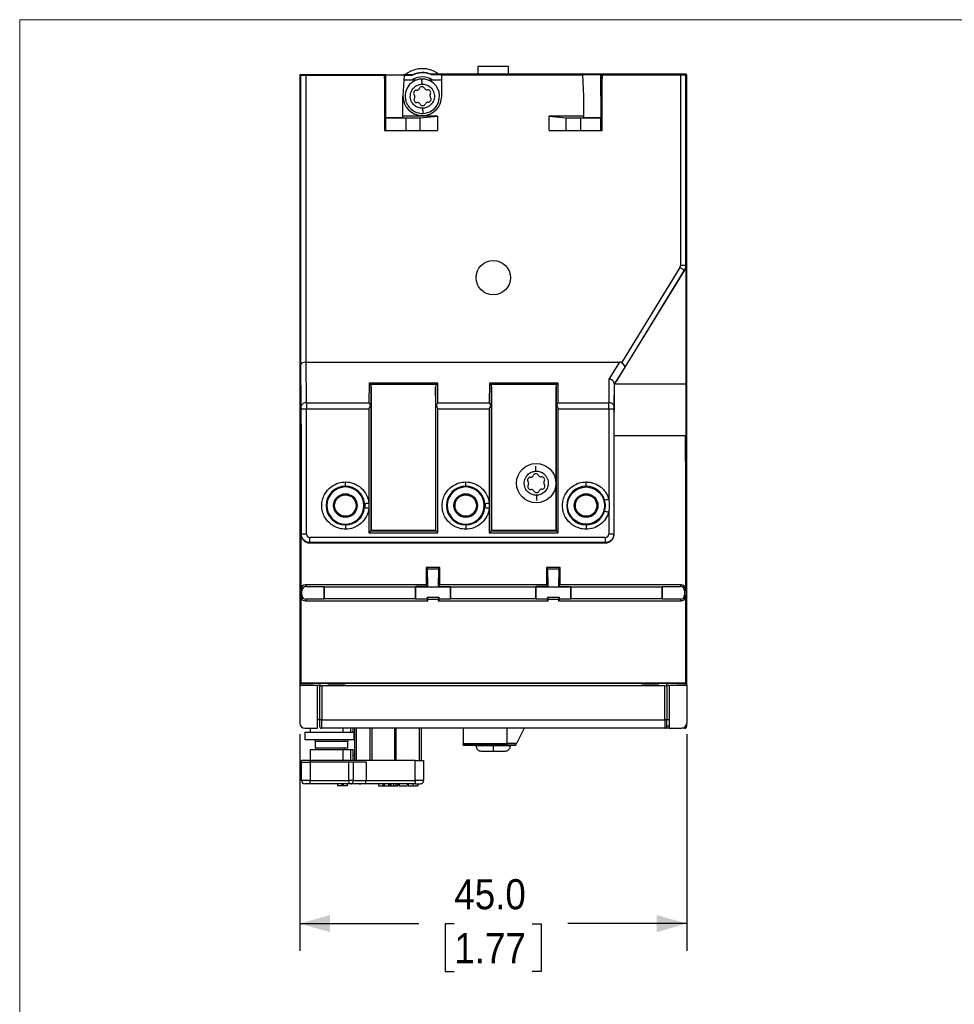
# Model space of a CAD drawing. Header units: millimetres. Extents: x 0 to 432, y 0 to 279.
# Tile 11 of 33: x 0 to 109, y 165 to 279. Entities that reach past the tile are written whole.
import ezdxf

# ---------------------------------------------------------------- set-up
doc = ezdxf.new("R2010")
doc.units = ezdxf.units.MM
doc.linetypes.add('SLD-Solid', pattern=[0])
doc.layers.add('DIMENSIONS', color=140, linetype='SLD-Solid', lineweight=25)
doc.layers.add('SLD-DEFPOINTS', color=7, linetype='Continuous')
doc.styles.add('SLDTEXTSTYLE0', font='GOTHIC.TTF', dxfattribs={"width": 0.913})
doc.dimstyles.new('SLDDIMSTYLE2', dxfattribs={"dimtxt": 3.5, "dimasz": 3.5, "dimexe": 0, "dimexo": 0.0625, "dimgap": 0.875, "dimtad": 0, "dimtih": 1, "dimtoh": 1, "dimdec": 1, "dimrnd": 1e-09, "dimzin": 4, "dimdsep": 46, "dimtxsty": 'SLDTEXTSTYLE0', "dimsah": 1, "dimcen": 0.09, "dimadec": 0, "dimazin": 1, "dimtfac": 1, "dimtdec": 1, "dimtofl": 0, "dimtmove": 0, "dimatfit": 3, "dimfxl": 0, "dimfrac": 2, "dimtolj": 1, "dimtzin": 12, "dimarcsym": 0})

# ---------------------------------------------------------------- blocks, each defined once
blk = doc.blocks.new('Block2')
at = {"color": 7, "linetype": 'SLD-Solid', "lineweight": 18}
for q in [(431.8, 279.4), (0, 0)]:
    blk.add_line((0, 279.4), q, dxfattribs=at)
blk = doc.blocks.new('_D_9')
at = {"layer": 'DIMENSIONS'}
for p, q in [((32.59, 196.33), (32.59, 171.13)), ((77.59, 196.33), (77.59, 171.13)), ((32.59, 174.3), (46.43, 174.3)), ((50.56, 174.28), (49.5, 174.28)), ((49.5, 174.28), (49.5, 168.72)), ((59.62, 174.28), (60.68, 174.28)), ((60.68, 174.28), (60.68, 168.72)), ((77.59, 174.3), (63.75, 174.3)), ((49.5, 168.72), (50.56, 168.72)), ((60.68, 168.72), (59.62, 168.72))]:
    blk.add_line(p, q, dxfattribs=at)
for points in [[(32.59, 174.3), (36.09, 173.3), (36.09, 175.3)], [(77.59, 174.3), (74.09, 175.3), (74.09, 173.3)]]:
    blk.add_solid(points, dxfattribs=at)
at = {"layer": 'DIMENSIONS', "char_height": 3.5, "attachment_point": 1, "style": 'SLDTEXTSTYLE0'}
for s, insert in [('45.0', (50.56, 179.46)), ('1.77', (50.56, 173.19))]:
    blk.add_mtext(s, dxfattribs=dict(at, insert=insert))

msp = doc.modelspace()

# ---------------------------------------------------------------- linework, layer by layer
at = {"color": 7, "linetype": 'SLD-Solid', "lineweight": 18}
for p, q in [((0, 0), (0, 279.4)), ((0, 279.4), (431.8, 279.4))]:
    msp.add_line(p, q, dxfattribs=at)
for p, q in [((53.34, 273.056), (53.34, 274.003)), ((53.34, 274.003), (56.84, 274.003)), ((56.84, 274.003), (56.84, 273.056)), ((42.573, 273.003), (32.59, 273.003)), ((32.59, 273.003), (32.59, 230.903)), ((32.665, 273.003), (32.665, 251.282)), ((32.713, 272.956), (32.665, 273.003)), ((42.573, 273.003), (32.665, 273.003)), ((32.713, 239.326), (32.713, 272.956)), ((33.313, 272.951), (42.42, 272.951)), ((33.313, 239.574), (33.313, 272.951)), ((42.42, 272.951), (42.42, 266.503)), ((42.42, 272.951), (42.423, 272.948)), ((42.547, 270.503), (42.423, 272.948)), ((42.423, 272.948), (42.573, 272.948)), ((42.573, 273.003), (42.573, 270.503)), ((42.59, 273.003), (42.573, 273.003)), ((42.59, 268.003), (42.59, 273.003)), ((42.59, 273.003), (44.722, 273.003)), ((44.722, 273.003), (44.59, 270.503)), ((44.72, 272.968), (45.702, 272.968)), ((45.695, 273.003), (44.722, 273.003)), ((45.702, 272.968), (45.695, 273.003)), ((47.864, 273.056), (47.857, 273.021)), ((47.857, 273.021), (49.09, 273.021)), ((77.515, 273.056), (47.864, 273.056)), ((49.09, 273.021), (49.09, 273.003)), ((49.09, 270.503), (49.09, 273.003)), ((49.09, 273.003), (65.459, 273.003)), ((67.59, 273.003), (65.459, 273.003)), ((65.459, 273.003), (65.59, 270.503)), ((67.59, 273.003), (67.59, 268.003)), ((67.608, 273.003), (67.59, 273.003)), ((67.608, 270.503), (67.608, 273.003)), ((67.608, 273.003), (67.761, 273.003)), ((67.761, 273.003), (67.634, 270.503)), ((67.761, 266.503), (67.761, 273.003)), ((67.761, 273.003), (76.868, 273.003)), ((76.868, 273.003), (76.868, 250.799)), ((77.468, 273.008), (77.515, 273.056)), ((77.468, 273.008), (77.468, 250.799)), ((77.515, 251.282), (77.515, 273.056)), ((77.59, 273.003), (77.515, 273.003)), ((77.59, 202.003), (77.59, 273.003)), ((45.561, 272.354), (44.687, 272.354)), ((46.083, 272.354), (45.561, 272.354)), ((48.12, 272.354), (47.598, 272.354)), ((49.09, 272.354), (48.12, 272.354)), ((42.573, 270.503), (42.547, 270.503)), ((44.59, 268.003), (44.59, 270.503)), ((65.59, 270.503), (65.59, 268.003)), ((67.634, 270.503), (67.608, 270.503)), ((42.59, 268.003), (44.931, 267.983)), ((44.59, 268.003), (42.59, 268.003)), ((42.59, 266.503), (42.59, 268.003)), ((48.59, 268.173), (44.59, 268.173)), ((44.931, 267.983), (46.59, 267.983)), ((44.931, 267.983), (44.931, 266.503)), ((46.59, 267.983), (48.59, 268.173)), ((46.59, 266.503), (46.59, 267.983)), ((48.59, 268.173), (48.59, 266.503)), ((61.59, 268.173), (63.59, 267.983)), ((65.59, 268.173), (61.59, 268.173)), ((61.59, 266.503), (61.59, 268.173)), ((63.59, 267.983), (65.25, 267.983)), ((63.59, 266.503), (63.59, 267.983)), ((65.25, 267.983), (67.59, 268.003)), ((65.25, 267.983), (65.25, 266.503)), ((67.59, 268.003), (65.59, 268.003)), ((67.59, 266.503), (67.59, 268.003)), ((42.42, 266.503), (42.59, 266.503)), ((42.59, 266.503), (44.931, 266.503)), ((44.931, 266.503), (46.59, 266.503)), ((46.59, 266.503), (48.59, 266.503)), ((61.59, 266.503), (63.59, 266.503)), ((63.59, 266.503), (65.25, 266.503)), ((65.25, 266.503), (67.59, 266.503)), ((67.59, 266.503), (67.761, 266.503)), ((32.665, 251.282), (32.679, 251.203)), ((32.665, 202.203), (32.665, 250.903)), ((32.679, 250.89), (32.665, 250.903)), ((32.665, 250.903), (32.679, 250.903)), ((32.679, 251.203), (32.679, 237.417)), ((32.679, 237.003), (32.679, 250.89)), ((77.468, 250.799), (77.502, 250.79)), ((77.502, 251.203), (77.515, 251.282)), ((77.502, 250.79), (77.502, 251.203)), ((77.515, 250.903), (77.502, 250.89)), ((77.502, 250.903), (77.515, 250.903)), ((77.502, 250.89), (77.502, 237.003)), ((77.515, 250.903), (77.515, 202.203)), ((69.455, 237.417), (77.354, 250.266)), ((76.809, 250.59), (69.999, 239.513)), ((77.32, 250.276), (70.395, 239.012)), ((77.354, 250.266), (77.32, 250.276)), ((32.755, 234.443), (32.713, 239.326)), ((33.314, 239.574), (69.774, 239.574)), ((33.355, 234.867), (33.314, 239.574)), ((69.774, 239.574), (68.55, 237.616)), ((70.395, 239.012), (69.151, 237.022)), ((32.731, 231.003), (32.679, 237.003)), ((32.679, 237.003), (32.679, 237.003)), ((40.643, 237.148), (40.623, 234.867)), ((48.638, 237.148), (40.643, 237.148)), ((48.658, 234.867), (48.638, 237.148)), ((54.643, 237.148), (54.623, 234.867)), ((62.638, 237.148), (54.643, 237.148)), ((62.658, 234.867), (62.638, 237.148)), ((68.55, 237.616), (68.526, 234.867)), ((69.149, 237.103), (69.126, 234.443)), ((69.202, 237.007), (69.151, 237.022)), ((77.502, 237.003), (69.202, 237.003)), ((77.502, 237.003), (77.502, 231.003)), ((32.681, 236.71), (32.731, 231.003)), ((48.463, 236.971), (40.818, 236.971)), ((40.89, 236.723), (40.871, 234.471)), ((40.89, 220.003), (40.89, 236.723)), ((48.41, 234.471), (48.39, 236.723)), ((48.39, 236.723), (48.39, 220.003)), ((62.463, 236.971), (54.818, 236.971)), ((54.89, 236.723), (54.871, 234.471)), ((54.89, 220.003), (54.89, 236.723)), ((62.41, 234.471), (62.39, 236.723)), ((62.39, 236.723), (62.39, 220.003)), ((69.15, 231.003), (69.2, 236.71)), ((33.355, 234.867), (40.623, 234.867)), ((48.658, 234.867), (54.623, 234.867)), ((62.658, 234.867), (68.526, 234.867)), ((32.756, 219.594), (32.756, 234.16)), ((32.756, 234.16), (33.356, 234.16)), ((33.356, 219.594), (33.356, 234.16)), ((33.356, 234.16), (40.621, 234.16)), ((40.621, 234.16), (40.621, 223.193)), ((40.871, 234.471), (40.871, 219.984)), ((48.41, 219.984), (48.41, 234.471)), ((48.66, 219.734), (48.66, 234.16)), ((48.66, 234.16), (54.621, 234.16)), ((54.621, 234.16), (54.621, 223.193)), ((54.871, 234.471), (54.871, 219.984)), ((62.41, 219.984), (62.41, 234.471)), ((62.66, 219.734), (62.66, 234.16)), ((62.66, 234.16), (68.525, 234.16)), ((68.525, 234.16), (68.525, 223.678)), ((68.525, 234.16), (69.125, 234.16)), ((69.125, 234.16), (69.125, 219.594)), ((32.59, 230.903), (32.665, 230.903)), ((32.59, 230.903), (32.59, 227.003)), ((32.731, 213.194), (32.731, 231.003)), ((32.731, 231.003), (32.731, 219.569)), ((77.45, 231.003), (69.15, 231.003)), ((69.15, 219.569), (69.15, 231.003)), ((77.45, 231.003), (77.45, 213.194)), ((77.502, 225.003), (77.45, 231.003)), ((77.502, 231.003), (77.45, 231.003)), ((77.502, 225.003), (77.502, 231.003)), ((32.665, 227.003), (32.59, 227.003)), ((32.59, 227.003), (32.59, 202.003)), ((37.89, 225.063), (37.89, 225.149)), ((51.89, 225.063), (51.89, 225.149)), ((40.621, 222.614), (40.621, 219.734)), ((54.621, 222.614), (54.621, 219.734)), ((68.525, 222.129), (68.525, 219.594)), ((37.89, 220.658), (37.89, 220.743)), ((40.871, 219.984), (40.89, 220.003)), ((40.871, 219.984), (48.41, 219.984)), ((48.39, 220.003), (40.89, 220.003)), ((48.39, 220.003), (48.41, 219.984)), ((51.89, 220.658), (51.89, 220.743)), ((54.89, 220.003), (54.871, 219.984)), ((54.871, 219.984), (62.41, 219.984)), ((62.39, 220.003), (54.89, 220.003)), ((62.39, 220.003), (62.41, 219.984)), ((32.731, 219.569), (32.756, 219.594)), ((33.356, 219.594), (32.756, 219.594)), ((68.125, 219.194), (33.756, 219.194)), ((33.756, 218.594), (33.756, 219.194)), ((40.621, 219.734), (48.66, 219.734)), ((54.621, 219.734), (62.66, 219.734)), ((68.125, 219.194), (68.125, 218.594)), ((69.125, 219.594), (68.525, 219.594)), ((69.125, 219.594), (69.15, 219.569)), ((33.756, 218.594), (33.731, 218.569)), ((33.731, 218.569), (68.15, 218.569)), ((68.125, 218.594), (33.756, 218.594)), ((68.15, 218.569), (68.125, 218.594)), ((47.3, 215.694), (47.3, 213.694)), ((47.456, 215.538), (47.3, 215.694)), ((48.881, 215.694), (47.3, 215.694)), ((47.49, 213.504), (47.456, 215.538)), ((47.456, 215.538), (48.725, 215.538)), ((48.725, 215.538), (48.691, 213.504)), ((48.881, 215.694), (48.725, 215.538)), ((48.881, 213.694), (48.881, 215.694)), ((61.3, 215.694), (61.3, 213.694)), ((61.456, 215.538), (61.3, 215.694)), ((62.881, 215.694), (61.3, 215.694)), ((61.49, 213.504), (61.456, 215.538)), ((61.456, 215.538), (62.725, 215.538)), ((62.725, 215.538), (62.691, 213.504)), ((62.881, 215.694), (62.725, 215.538)), ((62.881, 213.694), (62.881, 215.694)), ((32.826, 213.003), (32.731, 213.194)), ((32.826, 212.503), (32.826, 213.003)), ((33.231, 213.694), (33.326, 213.503)), ((47.3, 213.694), (33.231, 213.694)), ((33.326, 213.503), (35.39, 213.503)), ((35.39, 213.503), (35.445, 213.449)), ((35.39, 213.503), (35.39, 212.003)), ((35.445, 213.449), (46.036, 213.449)), ((35.445, 212.057), (35.445, 213.449)), ((46.036, 213.449), (46.091, 213.504)), ((46.036, 212.057), (46.036, 213.449)), ((46.09, 213.467), (46.091, 213.504)), ((46.09, 212.003), (46.09, 213.467)), ((46.09, 213.467), (50.09, 213.467)), ((47.49, 213.504), (46.091, 213.504)), ((47.49, 213.504), (47.3, 213.694)), ((48.691, 213.504), (48.881, 213.694)), ((48.691, 213.504), (50.09, 213.504)), ((61.3, 213.694), (48.881, 213.694)), ((50.09, 213.504), (50.09, 213.467)), ((50.09, 213.504), (50.145, 213.449)), ((50.09, 213.467), (50.09, 212.003)), ((50.145, 212.057), (50.145, 213.449)), ((50.145, 213.449), (60.036, 213.449)), ((60.036, 213.449), (60.091, 213.504)), ((60.036, 212.057), (60.036, 213.449)), ((60.09, 213.467), (60.091, 213.504)), ((60.09, 212.003), (60.09, 213.467)), ((60.09, 213.467), (64.09, 213.467)), ((61.49, 213.504), (60.091, 213.504)), ((61.49, 213.504), (61.3, 213.694)), ((62.691, 213.504), (62.881, 213.694)), ((62.691, 213.504), (64.09, 213.504)), ((76.95, 213.694), (62.881, 213.694)), ((64.09, 213.504), (64.145, 213.449)), ((64.09, 213.504), (64.09, 213.467)), ((64.09, 213.467), (64.09, 212.003)), ((64.145, 213.449), (74.736, 213.449)), ((64.145, 212.057), (64.145, 213.449)), ((74.736, 213.449), (74.79, 213.503)), ((74.736, 212.057), (74.736, 213.449)), ((74.79, 213.503), (76.855, 213.503)), ((74.79, 212.003), (74.79, 213.503)), ((76.855, 213.503), (76.95, 213.694)), ((77.45, 213.194), (77.355, 213.003)), ((77.355, 213.003), (77.355, 212.503)), ((32.731, 212.313), (32.826, 212.503)), ((32.731, 202.269), (32.731, 212.313)), ((33.326, 212.003), (33.231, 211.813)), ((33.231, 211.813), (47.486, 211.813)), ((35.39, 212.003), (33.326, 212.003)), ((35.445, 212.057), (35.39, 212.003)), ((46.036, 212.057), (35.445, 212.057)), ((46.09, 212.003), (46.036, 212.057)), ((47.39, 212.003), (46.09, 212.003)), ((48.79, 212.203), (47.39, 212.203)), ((47.39, 212.203), (47.39, 212.003)), ((47.486, 212.013), (47.39, 212.203)), ((47.486, 211.813), (47.39, 212.003)), ((47.486, 211.813), (47.486, 212.013)), ((47.486, 212.013), (48.695, 212.013)), ((48.79, 212.203), (48.695, 212.013)), ((48.695, 212.013), (48.695, 211.813)), ((48.79, 212.003), (48.695, 211.813)), ((48.695, 211.813), (61.486, 211.813)), ((48.79, 212.003), (48.79, 212.203)), ((50.09, 212.003), (48.79, 212.003)), ((50.145, 212.057), (50.09, 212.003)), ((60.036, 212.057), (50.145, 212.057)), ((60.09, 212.003), (60.036, 212.057)), ((61.39, 212.003), (60.09, 212.003)), ((62.79, 212.203), (61.39, 212.203)), ((61.39, 212.203), (61.39, 212.003)), ((61.486, 212.013), (61.39, 212.203)), ((61.486, 211.813), (61.39, 212.003)), ((61.486, 211.813), (61.486, 212.013)), ((61.486, 212.013), (62.695, 212.013)), ((62.79, 212.203), (62.695, 212.013)), ((62.695, 212.013), (62.695, 211.813)), ((62.79, 212.003), (62.695, 211.813)), ((62.695, 211.813), (76.95, 211.813)), ((62.79, 212.003), (62.79, 212.203)), ((64.09, 212.003), (62.79, 212.003)), ((64.145, 212.057), (64.09, 212.003)), ((74.736, 212.057), (64.145, 212.057)), ((74.79, 212.003), (74.736, 212.057)), ((76.855, 212.003), (74.79, 212.003)), ((76.95, 211.813), (76.855, 212.003)), ((77.355, 212.503), (77.45, 212.313)), ((77.45, 212.313), (77.45, 202.269)), ((32.59, 202.003), (34.64, 202.003)), ((32.59, 202.003), (32.59, 197.603)), ((32.731, 202.269), (32.665, 202.203)), ((32.665, 202.203), (34.113, 202.203)), ((77.45, 202.269), (32.731, 202.269)), ((34.165, 202.256), (34.113, 202.203)), ((34.165, 202.256), (34.94, 202.256)), ((34.64, 197.003), (34.64, 202.003)), ((34.64, 202.003), (34.94, 202.003)), ((34.89, 201.953), (34.89, 198.003)), ((34.89, 201.953), (35.14, 201.953)), ((34.947, 202.262), (34.94, 202.256)), ((34.94, 201.953), (34.94, 202.256)), ((34.947, 202.262), (75.234, 202.262)), ((34.947, 201.953), (34.947, 202.262)), ((35.14, 201.953), (35.14, 198.003)), ((75.04, 201.953), (35.14, 201.953)), ((37.847, 202.009), (35.834, 202.009)), ((35.834, 202.009), (35.834, 201.953)), ((35.84, 202.003), (35.834, 202.009)), ((35.84, 202.003), (35.84, 201.953)), ((37.84, 202.003), (35.84, 202.003)), ((37.84, 202.003), (37.847, 202.009)), ((37.84, 201.953), (37.84, 202.003)), ((37.847, 201.953), (37.847, 202.009)), ((72.334, 202.009), (72.334, 201.953)), ((74.347, 202.009), (72.334, 202.009)), ((72.34, 202.003), (72.334, 202.009)), ((74.34, 202.003), (72.34, 202.003)), ((72.34, 202.003), (72.34, 201.953)), ((74.347, 202.009), (74.34, 202.003)), ((74.34, 201.953), (74.34, 202.003)), ((74.347, 201.953), (74.347, 202.009)), ((75.04, 198.003), (75.04, 201.953)), ((75.04, 201.953), (75.29, 201.953)), ((75.24, 202.256), (75.234, 202.262)), ((75.234, 202.262), (75.234, 201.953)), ((75.24, 202.256), (76.515, 202.256)), ((75.24, 202.256), (75.24, 201.953)), ((75.24, 202.003), (75.54, 202.003)), ((75.29, 201.953), (75.29, 198.003)), ((75.54, 202.003), (75.54, 197.003)), ((75.54, 202.003), (77.59, 202.003)), ((76.568, 202.203), (76.515, 202.256)), ((76.568, 202.203), (77.515, 202.203)), ((77.515, 202.203), (77.45, 202.269)), ((77.59, 202.003), (77.59, 197.603)), ((33.19, 197.003), (34.64, 197.003)), ((33.79, 197.003), (33.79, 196.553)), ((34.89, 198.003), (34.64, 198.003)), ((35.14, 198.003), (34.89, 198.003)), ((35.14, 197.003), (35.14, 198.003)), ((35.14, 198.003), (75.04, 198.003)), ((75.04, 197.003), (35.14, 197.003)), ((37.593, 197.003), (37.593, 196.553)), ((38.536, 196.553), (38.536, 197.003)), ((38.79, 196.553), (38.79, 197.003)), ((38.99, 193.253), (38.99, 197.003)), ((39.19, 193.253), (39.19, 197.003)), ((40.79, 193.253), (40.79, 197.003)), ((40.99, 193.253), (40.99, 197.003)), ((43.59, 197.003), (43.59, 193.253)), ((43.79, 193.253), (43.79, 197.003)), ((46.49, 197.003), (46.49, 193.253)), ((46.69, 197.003), (46.69, 193.253)), ((51.59, 197.003), (51.59, 195.224)), ((56.69, 195.224), (56.69, 197.003)), ((58.69, 197.003), (57.801, 195.224)), ((75.29, 198.003), (75.04, 198.003)), ((75.04, 198.003), (75.04, 197.003)), ((75.5, 197.003), (75.04, 197.003)), ((75.54, 198.003), (75.29, 198.003)), ((75.29, 197.253), (75.29, 198.003)), ((75.54, 197.253), (75.29, 197.253)), ((75.54, 197.003), (76.99, 197.003)), ((77.59, 197.253), (77.478, 197.253)), ((77.59, 197.253), (77.59, 197.603)), ((33.19, 196.553), (33.19, 195.653)), ((33.19, 196.553), (38.88, 196.553)), ((38.88, 196.553), (38.88, 195.653)), ((38.88, 195.653), (33.19, 195.653)), ((34.31, 195.653), (34.39, 195.514)), ((34.39, 195.514), (34.39, 194.753)), ((34.39, 195.514), (37.695, 195.514)), ((34.39, 194.753), (34.481, 194.636)), ((34.39, 194.753), (34.394, 194.753)), ((34.394, 194.753), (37.695, 194.753)), ((37.695, 195.514), (37.754, 195.653)), ((37.695, 195.514), (38.19, 195.514)), ((37.695, 194.753), (38.19, 194.753)), ((38.098, 194.717), (38.19, 194.753)), ((38.19, 195.514), (38.271, 195.653)), ((38.19, 194.753), (38.19, 195.514)), ((51.59, 195.224), (56.69, 195.224)), ((51.59, 195.089), (51.59, 195.224)), ((56.69, 195.089), (51.59, 195.089)), ((51.59, 195.089), (51.59, 195.003)), ((56.69, 195.003), (51.59, 195.003)), ((53.09, 195.003), (53.09, 194.953)), ((55.09, 194.953), (53.09, 194.953)), ((57.09, 194.953), (55.09, 194.953)), ((57.801, 195.224), (56.69, 195.224)), ((56.69, 195.224), (56.69, 195.089)), ((56.69, 195.089), (57.69, 195.089)), ((56.69, 195.003), (56.69, 195.089)), ((57.69, 195.003), (56.69, 195.003)), ((57.09, 194.953), (57.09, 195.003)), ((57.69, 195.089), (57.69, 195.003)), ((33.79, 194.553), (33.79, 193.253)), ((33.79, 194.553), (37.593, 194.553)), ((37.593, 194.553), (37.593, 193.253)), ((37.593, 194.553), (38.536, 194.553)), ((38.536, 193.253), (38.536, 194.553)), ((38.536, 194.553), (38.79, 194.553)), ((38.79, 193.253), (38.79, 194.553)), ((38.99, 193.853), (38.79, 193.853)), ((33.79, 193.253), (32.79, 193.253)), ((32.79, 193.053), (32.79, 193.253)), ((32.79, 193.053), (33.79, 193.053)), ((32.79, 190.953), (32.79, 193.053)), ((33.79, 193.253), (33.79, 193.053)), ((45.99, 193.253), (33.79, 193.253)), ((33.79, 193.053), (33.79, 190.953)), ((38.29, 193.053), (33.79, 193.053)), ((38.29, 190.953), (38.29, 193.053)), ((38.79, 193.053), (38.29, 193.053)), ((38.79, 193.053), (38.79, 190.953)), ((40.29, 193.053), (38.79, 193.053)), ((40.29, 193.053), (40.29, 190.953)), ((45.99, 190.953), (45.99, 193.253)), ((45.99, 193.253), (46.99, 193.253)), ((46.99, 193.253), (46.99, 190.953)), ((33.79, 190.953), (32.79, 190.953)), ((33.79, 190.553), (33.19, 190.553)), ((33.79, 190.953), (38.29, 190.953)), ((33.79, 190.553), (33.79, 190.953)), ((37.474, 190.553), (33.79, 190.553)), ((36.997, 190.303), (36.997, 190.553)), ((37.474, 190.303), (36.997, 190.303)), ((37.665, 190.553), (37.474, 190.553)), ((37.474, 190.553), (37.474, 190.303)), ((37.665, 190.303), (37.474, 190.303)), ((38.29, 190.553), (37.665, 190.553)), ((37.665, 190.303), (37.665, 190.553)), ((38.141, 190.303), (37.665, 190.303)), ((38.141, 190.303), (38.141, 190.553)), ((38.29, 190.953), (38.29, 190.553)), ((38.79, 190.953), (38.29, 190.953)), ((39.501, 190.553), (38.59, 190.553)), ((38.79, 190.953), (40.29, 190.953)), ((39.699, 190.553), (39.502, 190.553)), ((40.183, 190.553), (39.699, 190.553)), ((45.99, 190.553), (40.183, 190.553)), ((40.29, 190.953), (45.99, 190.953)), ((41.749, 190.553), (41.749, 190.303)), ((41.749, 190.303), (42.226, 190.303)), ((42.226, 190.553), (42.226, 190.303)), ((42.226, 190.303), (42.417, 190.303)), ((42.417, 190.553), (42.417, 190.303)), ((42.417, 190.303), (42.893, 190.303)), ((42.893, 190.553), (42.893, 190.303)), ((42.893, 190.303), (43.021, 190.303)), ((43.021, 190.553), (43.021, 190.303)), ((43.021, 190.303), (43.19, 190.303)), ((43.19, 190.553), (43.19, 190.303)), ((43.472, 190.553), (43.472, 190.303)), ((43.494, 190.303), (43.524, 190.303)), ((43.775, 190.553), (43.775, 190.303)), ((43.775, 190.303), (43.944, 190.303)), ((43.944, 190.553), (43.944, 190.303)), ((43.944, 190.303), (44.001, 190.303)), ((44.001, 190.553), (44.001, 190.303)), ((44.129, 190.553), (44.129, 190.303)), ((44.129, 190.303), (45.067, 190.303)), ((45.067, 190.553), (45.067, 190.303)), ((45.175, 190.553), (45.175, 190.303)), ((45.745, 190.553), (45.745, 190.303)), ((46.99, 190.953), (45.99, 190.953)), ((45.99, 190.953), (45.99, 190.553)), ((45.99, 190.553), (46.59, 190.553)), ((46.314, 190.553), (46.314, 190.303))]:
    msp.add_line(p, q)
at = {"flags": 128}
for points in [[(76.809, 250.59), (76.908, 250.529), (77.004, 250.47), (77.092, 250.416), (77.169, 250.369), (77.233, 250.33), (77.28, 250.3), (77.31, 250.282), (77.32, 250.276)], [(40.124, 222.667), (40.134, 222.665), (40.163, 222.662), (40.209, 222.657), (40.271, 222.651), (40.346, 222.643), (40.432, 222.634), (40.524, 222.624), (40.621, 222.614)], [(54.124, 222.667), (54.134, 222.665), (54.163, 222.662), (54.209, 222.657), (54.271, 222.651), (54.346, 222.643), (54.432, 222.634), (54.524, 222.624), (54.621, 222.614)], [(68.045, 222.27), (68.055, 222.267), (68.083, 222.259), (68.127, 222.246), (68.187, 222.228), (68.26, 222.207), (68.342, 222.183), (68.432, 222.156), (68.525, 222.129)], [(40.871, 219.984), (40.866, 219.978), (40.851, 219.964), (40.828, 219.941), (40.797, 219.91), (40.759, 219.872), (40.716, 219.829), (40.669, 219.782), (40.621, 219.734)], [(48.66, 219.734), (48.612, 219.782), (48.565, 219.829), (48.522, 219.872), (48.484, 219.91), (48.453, 219.941), (48.43, 219.964), (48.415, 219.978), (48.41, 219.984)], [(54.621, 219.734), (54.669, 219.782), (54.716, 219.829), (54.759, 219.872), (54.797, 219.91), (54.828, 219.941), (54.851, 219.964), (54.866, 219.978), (54.871, 219.984)], [(62.66, 219.734), (62.612, 219.782), (62.565, 219.829), (62.522, 219.872), (62.484, 219.91), (62.453, 219.941), (62.43, 219.964), (62.415, 219.978), (62.41, 219.984)], [(38.59, 190.553), (38.63, 190.561), (38.667, 190.584), (38.702, 190.621), (38.732, 190.67), (38.757, 190.731), (38.775, 190.8), (38.787, 190.875), (38.79, 190.953)]]:
    msp.add_lwpolyline(points, dxfattribs=at)
for centre, radius in [((55.09, 249.403), 2), ((60.09, 225.503), 2.285), ((65.89, 222.903), 2.16), ((37.89, 222.903), 1.375), ((37.89, 222.903), 1.25), ((51.89, 222.903), 1.375), ((51.89, 222.903), 1.25), ((65.89, 222.903), 1.375), ((65.89, 222.903), 1.25)]:
    msp.add_circle(centre, radius)
for centre, radius, start, end in [((46.84, 270.503), 3.2, 56.44269, 123.55731), ((44.519, 274.003), 1, 270, 303.55731), ((46.84, 270.503), 2, 92.59051, 272.59051), ((46.84, 270.503), 2.25, 55.34575, 124.65425), ((46.84, 270.503), 2.75, 68.14538, 114.61998), ((46.84, 270.503), 2.715, 68.00359, 114.78024), ((46.84, 270.503), 2, 272.59051, 92.59051), ((49.162, 274.003), 1, 236.44269, 251.37673), ((46.208, 271.493), 0.3, 266.46806, 338.71296), ((46.806, 271.26), 0.342, 26.46806, 158.71296), ((47.381, 271.546), 0.3, 206.46806, 278.71296), ((46.84, 270.503), 2.25, 180, 0), ((46.168, 270.852), 0.342, 86.46806, 218.71296), ((46.202, 270.095), 0.342, 146.46806, 278.71296), ((45.667, 270.45), 0.3, 326.46806, 38.71296), ((47.479, 270.911), 0.342, 326.46806, 98.71296), ((47.513, 270.155), 0.342, 266.46806, 38.71296), ((48.014, 270.556), 0.3, 146.46806, 218.71296), ((46.3, 269.46), 0.3, 26.46806, 98.71296), ((46.875, 269.747), 0.342, 206.46806, 338.71296), ((47.473, 269.513), 0.3, 86.46806, 158.71296), ((33.284, 234.332), 0.54, 82.36365, 168.16742), ((59.418, 225.852), 0.342, 86.46806, 218.71296), ((58.917, 225.45), 0.3, 326.46806, 38.71296), ((59.458, 226.493), 0.3, 266.46806, 338.71296), ((60.056, 226.26), 0.342, 26.46806, 158.71296), ((60.631, 226.546), 0.3, 206.46806, 278.71296), ((60.729, 225.911), 0.342, 326.46806, 98.71296), ((61.264, 225.556), 0.3, 146.46806, 218.71296), ((37.89, 222.903), 2.246, 90, 270), ((37.89, 222.903), 2.16, 90, 270), ((37.89, 222.903), 2.246, 6.0516, 90), ((37.89, 222.903), 2.16, 270, 90), ((51.89, 222.903), 2.246, 90, 270), ((51.89, 222.903), 2.16, 90, 270), ((51.89, 222.903), 2.246, 6.0516, 90), ((51.89, 222.903), 2.16, 270, 90), ((59.452, 225.095), 0.342, 146.46806, 278.71296), ((59.55, 224.46), 0.3, 26.46806, 98.71296), ((60.125, 224.747), 0.342, 206.46806, 338.71296), ((60.723, 224.513), 0.3, 86.46806, 158.71296), ((60.763, 225.155), 0.342, 266.46806, 38.71296), ((65.89, 222.903), 2.246, 90, 270), ((65.89, 222.903), 2.246, 16.37989, 90), ((37.89, 222.903), 2.246, 270, 353.9484), ((51.89, 222.903), 2.246, 270, 353.9484), ((65.89, 222.903), 2.246, 270, 343.62011), ((33.19, 197.603), 0.6, 180, 270), ((35.14, 197.253), 0.25, 180, 270), ((75.04, 197.253), 0.25, 270, 360), ((76.99, 197.603), 0.6, 270, 0), ((57.443, 195.403), 0.4, 308.17271, 333.43495), ((33.19, 190.953), 0.4, 180, 270), ((46.59, 190.953), 0.4, 270, 0)]:
    msp.add_arc(centre, radius, start, end)
for centre, major_axis, ratio, start_param, end_param in [((33.313, 272.956), (0.6, 0), 0.0087269, 3.1503182, 4.712389), ((76.868, 273.009), (0.6, 0), 0.0087269, 4.712389, 6.2744587), ((76.502, 250.79), (-0.962, 0.272), 0.9999589, 2.8659826, 3.4172027), ((33.313, 239.326), (0.6, 0.003), 0.4142024, 1.568989, 3.1310587), ((33.318, 238.726), (0.007, -0.849), 0.7070933, 3.135422, 3.137978), ((69.509, 238.726), (-0.492, -0.787), 0.6467517, 3.1443079, 3.5257644), ((69.884, 239.326), (0.51, -0.316), 0.3669095, 0.0100843, 1.5721539), ((32.687, 237.417), (0, 1), 0.0087269, 1.5707963, 2.3561945), ((40.643, 236.971), (-0.229, 0.231), 0.4142024, 4.3227752, 5.1081733), ((48.638, 236.971), (0.229, 0.231), 0.4142024, 1.1750119, 1.9604101), ((54.643, 236.971), (-0.229, 0.231), 0.4142024, 4.3227752, 5.1081734), ((62.638, 236.971), (0.229, 0.231), 0.4142024, 1.1750119, 1.9604101), ((68.55, 237.192), (0.588, -0.171), 0.6780634, 0.2013418, 1.7659675), ((69.158, 238.165), (0.007, 1.144), 0.0060264, 2.7610291, 3.1399297), ((69.194, 237.417), (0, 1), 0.0087269, 3.9269908, 4.2896125), ((69.445, 237.417), (0.615, 1), 0.007434, 4.2941833, 4.7169599), ((40.64, 236.721), (-0.003, -0.354), 0.7070933, 1.5831376, 2.3623651), ((48.641, 236.721), (-0.003, 0.354), 0.7070933, 0.7792275, 1.5584551), ((54.64, 236.721), (-0.003, -0.354), 0.7070933, 1.5831376, 2.3623651), ((62.641, 236.721), (-0.003, 0.354), 0.7070933, 0.7792275, 1.5584551), ((40.621, 234.471), (0.25, -0.001), 0.4142024, 0.010534, 0.7722259), ((48.66, 234.471), (0.25, 0.001), 0.4142024, 2.3693667, 3.1310587), ((54.621, 234.471), (0.25, -0.001), 0.4142024, 0.010534, 0.772226), ((62.66, 234.471), (0.25, 0.001), 0.4142024, 2.3693667, 3.1310587), ((33.731, 219.569), (0.707, 0.707), 0.9999239, 2.3562326, 3.9269527), ((68.15, 219.569), (-0.707, 0.707), 0.9999239, 2.3562326, 3.9269527), ((33.231, 213.193), (-0.224, 0.447), 0.9998096, 5.8196443, 7.3902883), ((33.326, 213.003), (-0.224, 0.447), 0.9998096, 5.8196443, 7.3902883), ((76.855, 213.003), (0.224, 0.447), 0.9998096, 5.1760823, 6.7467263), ((76.95, 213.193), (0.224, 0.447), 0.9998096, 5.1760823, 6.7467263), ((33.231, 212.313), (-0.224, -0.447), 0.9998096, 5.1760823, 6.7467263), ((33.326, 212.503), (-0.224, -0.447), 0.9998096, 5.1760823, 6.7467263), ((76.855, 212.503), (0.224, -0.447), 0.9998096, 5.8196443, 7.3902883), ((76.95, 212.313), (0.224, -0.447), 0.9998096, 5.8196443, 7.3902883), ((39.501, 190.953), (0, 0.4), 0.7320508, 3.1415927, 3.2760735), ((38.361, 190.953), (1.727, -0.316), 0.1417556, 5.4899371, 5.6244179), ((40.183, 190.953), (0, 0.4), 0.2679492, 3.1415927, 4.712389)]:
    msp.add_ellipse(centre, major_axis=major_axis, ratio=ratio, start_param=start_param, end_param=end_param)
for points, knots in [([(46.75, 272.501), (46.75, 272.501), (46.751, 272.488), (46.753, 272.43), (46.755, 272.384), (46.761, 272.267), (46.764, 272.196), (46.771, 272.049), (46.774, 271.972), (46.777, 271.902)], [0, 0, 0, 0, 0.25, 0.25, 0.5, 0.5, 0.75, 0.75, 1, 1, 1, 1]), ([(46.904, 269.105), (46.787, 269.099), (46.655, 269.108), (46.365, 269.178), (46.206, 269.241), (45.898, 269.452), (45.748, 269.6), (45.524, 269.978), (45.452, 270.207), (45.431, 270.673), (45.482, 270.907), (45.671, 271.304), (45.807, 271.466), (46.095, 271.703), (46.247, 271.78), (46.529, 271.876), (46.661, 271.897), (46.777, 271.902)], [0, 0, 0, 0, 0.125, 0.125, 0.25, 0.25, 0.375, 0.375, 0.5, 0.5, 0.625, 0.625, 0.75, 0.75, 0.875, 0.875, 1, 1, 1, 1]), ([(46.777, 271.902), (46.894, 271.907), (47.026, 271.899), (47.316, 271.828), (47.475, 271.765), (47.783, 271.555), (47.933, 271.406), (48.157, 271.028), (48.229, 270.8), (48.25, 270.333), (48.199, 270.099), (48.01, 269.703), (47.874, 269.541), (47.586, 269.304), (47.434, 269.227), (47.152, 269.13), (47.02, 269.11), (46.904, 269.105)], [0, 0, 0, 0, 0.125, 0.125, 0.25, 0.25, 0.375, 0.375, 0.5, 0.5, 0.625, 0.625, 0.75, 0.75, 0.875, 0.875, 1, 1, 1, 1]), ([(46.931, 268.505), (46.931, 268.505), (46.93, 268.518), (46.928, 268.577), (46.926, 268.622), (46.92, 268.739), (46.917, 268.81), (46.91, 268.958), (46.907, 269.034), (46.904, 269.105)], [0, 0, 0, 0, 0.25, 0.25, 0.5, 0.5, 0.75, 0.75, 1, 1, 1, 1]), ([(77.468, 250.799), (77.468, 250.799), (77.454, 250.799), (77.395, 250.799), (77.349, 250.799), (77.232, 250.799), (77.162, 250.799), (77.015, 250.799), (76.939, 250.799), (76.868, 250.799)], [0, 0, 0, 0, 0.25, 0.25, 0.5, 0.5, 0.75, 0.75, 1, 1, 1, 1]), ([(40.8, 234.542), (40.775, 234.605), (40.747, 234.663), (40.687, 234.771), (40.654, 234.822), (40.623, 234.867)], [0, 0, 0, 0, 0.5, 0.5, 1, 1, 1, 1]), ([(48.481, 234.542), (48.506, 234.605), (48.534, 234.663), (48.594, 234.771), (48.627, 234.822), (48.658, 234.867)], [0, 0, 0, 0, 0.5, 0.5, 1, 1, 1, 1]), ([(54.8, 234.542), (54.775, 234.605), (54.747, 234.663), (54.687, 234.771), (54.654, 234.822), (54.623, 234.867)], [0, 0, 0, 0, 0.5, 0.5, 1, 1, 1, 1]), ([(62.481, 234.542), (62.506, 234.605), (62.534, 234.663), (62.594, 234.771), (62.627, 234.822), (62.658, 234.867)], [0, 0, 0, 0, 0.5, 0.5, 1, 1, 1, 1]), ([(69.126, 234.443), (69.125, 234.493), (69.112, 234.547), (69.053, 234.651), (69.007, 234.701), (68.89, 234.783), (68.819, 234.816), (68.672, 234.858), (68.596, 234.867), (68.526, 234.867)], [0, 0, 0, 0, 0.25, 0.25, 0.5, 0.5, 0.75, 0.75, 1, 1, 1, 1]), ([(62.481, 234.542), (62.506, 234.479), (62.535, 234.416), (62.596, 234.289), (62.628, 234.224), (62.66, 234.16)], [0, 0, 0, 0, 0.5, 0.5, 1, 1, 1, 1]), ([(69.126, 234.443), (69.126, 234.43), (69.125, 234.405), (69.125, 234.361), (69.125, 234.306), (69.125, 234.239), (69.125, 234.186), (69.125, 234.16)], [0, 0, 0, 0, 0.1665584, 0.3323341, 0.5001954, 0.7493697, 1, 1, 1, 1]), ([(60.154, 224.105), (60.037, 224.099), (59.905, 224.108), (59.615, 224.178), (59.456, 224.241), (59.148, 224.452), (58.998, 224.6), (58.774, 224.978), (58.702, 225.207), (58.681, 225.673), (58.732, 225.907), (58.921, 226.304), (59.057, 226.466), (59.345, 226.703), (59.497, 226.78), (59.779, 226.876), (59.911, 226.897), (60.027, 226.902)], [0, 0, 0, 0, 0.125, 0.125, 0.25, 0.25, 0.375, 0.375, 0.5, 0.5, 0.625, 0.625, 0.75, 0.75, 0.875, 0.875, 1, 1, 1, 1]), ([(60, 227.501), (60, 227.501), (60.001, 227.488), (60.003, 227.43), (60.005, 227.384), (60.011, 227.267), (60.014, 227.196), (60.021, 227.049), (60.024, 226.972), (60.027, 226.902)], [0, 0, 0, 0, 0.25, 0.25, 0.5, 0.5, 0.75, 0.75, 1, 1, 1, 1]), ([(60.027, 226.902), (60.144, 226.907), (60.276, 226.899), (60.566, 226.828), (60.725, 226.765), (61.033, 226.555), (61.183, 226.406), (61.407, 226.028), (61.479, 225.8), (61.5, 225.333), (61.449, 225.099), (61.26, 224.703), (61.124, 224.541), (60.836, 224.304), (60.684, 224.227), (60.402, 224.13), (60.27, 224.11), (60.154, 224.105)], [0, 0, 0, 0, 0.125, 0.125, 0.25, 0.25, 0.375, 0.375, 0.5, 0.5, 0.625, 0.625, 0.75, 0.75, 0.875, 0.875, 1, 1, 1, 1]), ([(37.89, 220.158), (37.662, 220.158), (37.403, 220.185), (36.841, 220.349), (36.536, 220.487), (35.95, 220.926), (35.671, 221.231), (35.367, 221.801), (35.285, 222.009), (35.174, 222.446), (35.145, 222.674), (35.145, 223.132), (35.174, 223.361), (35.285, 223.797), (35.367, 224.005), (35.671, 224.575), (35.95, 224.88), (36.536, 225.319), (36.841, 225.457), (37.403, 225.621), (37.662, 225.649), (37.89, 225.649)], [0, 0, 0, 0, 0.125, 0.125, 0.25, 0.25, 0.375, 0.375, 0.4375, 0.4375, 0.5, 0.5, 0.5625, 0.5625, 0.625, 0.625, 0.75, 0.75, 0.875, 0.875, 1, 1, 1, 1]), ([(37.89, 225.649), (38.197, 225.649), (38.524, 225.596), (39.159, 225.362), (39.466, 225.179), (39.988, 224.71), (40.202, 224.424), (40.502, 223.817), (40.589, 223.497), (40.621, 223.193)], [0, 0, 0, 0, 0.25, 0.25, 0.5, 0.5, 0.75, 0.75, 1, 1, 1, 1]), ([(37.89, 225.149), (37.89, 225.149), (37.89, 225.161), (37.89, 225.21), (37.89, 225.248), (37.89, 225.346), (37.89, 225.405), (37.89, 225.527), (37.89, 225.59), (37.89, 225.649)], [0, 0, 0, 0, 0.25, 0.25, 0.5, 0.5, 0.75, 0.75, 1, 1, 1, 1]), ([(51.89, 220.158), (51.662, 220.158), (51.403, 220.185), (50.841, 220.349), (50.536, 220.487), (49.95, 220.926), (49.671, 221.231), (49.367, 221.801), (49.285, 222.009), (49.174, 222.446), (49.145, 222.674), (49.145, 223.132), (49.174, 223.361), (49.285, 223.797), (49.367, 224.005), (49.671, 224.575), (49.95, 224.88), (50.536, 225.319), (50.841, 225.457), (51.403, 225.621), (51.662, 225.649), (51.89, 225.649)], [0, 0, 0, 0, 0.125, 0.125, 0.25, 0.25, 0.375, 0.375, 0.4375, 0.4375, 0.5, 0.5, 0.5625, 0.5625, 0.625, 0.625, 0.75, 0.75, 0.875, 0.875, 1, 1, 1, 1]), ([(51.89, 225.649), (52.197, 225.649), (52.524, 225.596), (53.159, 225.362), (53.466, 225.179), (53.988, 224.71), (54.202, 224.424), (54.502, 223.817), (54.589, 223.497), (54.621, 223.193)], [0, 0, 0, 0, 0.25, 0.25, 0.5, 0.5, 0.75, 0.75, 1, 1, 1, 1]), ([(51.89, 225.149), (51.89, 225.149), (51.89, 225.161), (51.89, 225.21), (51.89, 225.248), (51.89, 225.346), (51.89, 225.405), (51.89, 225.527), (51.89, 225.59), (51.89, 225.649)], [0, 0, 0, 0, 0.25, 0.25, 0.5, 0.5, 0.75, 0.75, 1, 1, 1, 1]), ([(65.89, 220.158), (65.662, 220.158), (65.403, 220.185), (64.841, 220.349), (64.536, 220.487), (63.95, 220.926), (63.671, 221.231), (63.367, 221.801), (63.285, 222.009), (63.174, 222.446), (63.145, 222.674), (63.145, 223.132), (63.174, 223.361), (63.285, 223.797), (63.367, 224.005), (63.671, 224.575), (63.95, 224.88), (64.536, 225.319), (64.841, 225.457), (65.403, 225.621), (65.662, 225.649), (65.89, 225.649)], [0, 0, 0, 0, 0.125, 0.125, 0.25, 0.25, 0.375, 0.375, 0.4375, 0.4375, 0.5, 0.5, 0.5625, 0.5625, 0.625, 0.625, 0.75, 0.75, 0.875, 0.875, 1, 1, 1, 1]), ([(65.89, 225.649), (65.948, 225.648), (66.062, 225.646), (66.233, 225.629), (66.403, 225.603), (66.57, 225.565), (66.752, 225.513), (66.947, 225.441), (67.221, 225.313), (67.543, 225.112), (67.884, 224.81), (68.12, 224.517), (68.277, 224.266), (68.377, 224.075), (68.461, 223.878), (68.503, 223.744), (68.525, 223.678)], [0, 0, 0, 0, 0.048865, 0.0974545, 0.1459602, 0.1945743, 0.2434881, 0.3071454, 0.3709566, 0.5000686, 0.6291807, 0.7565421, 0.8185158, 0.8806391, 0.9402828, 1, 1, 1, 1]), ([(65.89, 225.149), (65.89, 225.149), (65.89, 225.161), (65.89, 225.21), (65.89, 225.248), (65.89, 225.346), (65.89, 225.405), (65.89, 225.527), (65.89, 225.59), (65.89, 225.649)], [0, 0, 0, 0, 0.25, 0.25, 0.5, 0.5, 0.75, 0.75, 1, 1, 1, 1]), ([(60.181, 223.505), (60.181, 223.505), (60.18, 223.518), (60.178, 223.577), (60.176, 223.622), (60.17, 223.739), (60.167, 223.81), (60.16, 223.958), (60.157, 224.034), (60.154, 224.105)], [0, 0, 0, 0, 0.25, 0.25, 0.5, 0.5, 0.75, 0.75, 1, 1, 1, 1]), ([(68.045, 223.537), (68.046, 223.537), (68.056, 223.54), (68.104, 223.554), (68.14, 223.565), (68.234, 223.592), (68.29, 223.609), (68.408, 223.643), (68.468, 223.661), (68.525, 223.678)], [0, 0, 0, 0, 0.25, 0.25, 0.5, 0.5, 0.75, 0.75, 1, 1, 1, 1]), ([(68.045, 222.27), (68.106, 222.477), (68.136, 222.687), (68.136, 223.115), (68.106, 223.33), (68.045, 223.537)], [0, 0, 0, 0, 0.5, 0.5, 1, 1, 1, 1]), ([(68.525, 223.678), (68.565, 223.425), (68.586, 223.163), (68.585, 222.639), (68.565, 222.382), (68.525, 222.129)], [0, 0, 0, 0, 0.5, 0.5, 1, 1, 1, 1]), ([(40.621, 222.614), (40.589, 222.309), (40.502, 221.99), (40.202, 221.383), (39.988, 221.097), (39.466, 220.627), (39.159, 220.445), (38.524, 220.21), (38.197, 220.158), (37.89, 220.158)], [0, 0, 0, 0, 0.25, 0.25, 0.5, 0.5, 0.75, 0.75, 1, 1, 1, 1]), ([(40.124, 223.14), (40.124, 223.14), (40.135, 223.141), (40.184, 223.146), (40.222, 223.15), (40.319, 223.161), (40.378, 223.167), (40.5, 223.18), (40.563, 223.187), (40.621, 223.193)], [0, 0, 0, 0, 0.25, 0.25, 0.5, 0.5, 0.75, 0.75, 1, 1, 1, 1]), ([(54.621, 222.614), (54.589, 222.309), (54.502, 221.99), (54.202, 221.383), (53.988, 221.097), (53.466, 220.627), (53.159, 220.445), (52.524, 220.21), (52.197, 220.158), (51.89, 220.158)], [0, 0, 0, 0, 0.25, 0.25, 0.5, 0.5, 0.75, 0.75, 1, 1, 1, 1]), ([(54.124, 223.14), (54.124, 223.14), (54.135, 223.141), (54.184, 223.146), (54.222, 223.15), (54.319, 223.161), (54.378, 223.167), (54.5, 223.18), (54.563, 223.187), (54.621, 223.193)], [0, 0, 0, 0, 0.25, 0.25, 0.5, 0.5, 0.75, 0.75, 1, 1, 1, 1]), ([(68.525, 222.129), (68.447, 221.866), (68.326, 221.601), (67.992, 221.111), (67.779, 220.888), (67.292, 220.523), (67.017, 220.382), (66.453, 220.2), (66.165, 220.158), (65.89, 220.158)], [0, 0, 0, 0, 0.25, 0.25, 0.5, 0.5, 0.75, 0.75, 1, 1, 1, 1]), ([(37.89, 220.658), (37.89, 220.657), (37.89, 220.646), (37.89, 220.597), (37.89, 220.558), (37.89, 220.461), (37.89, 220.402), (37.89, 220.28), (37.89, 220.216), (37.89, 220.158)], [0, 0, 0, 0, 0.25, 0.25, 0.5, 0.5, 0.75, 0.75, 1, 1, 1, 1]), ([(51.89, 220.658), (51.89, 220.657), (51.89, 220.646), (51.89, 220.597), (51.89, 220.558), (51.89, 220.461), (51.89, 220.402), (51.89, 220.28), (51.89, 220.216), (51.89, 220.158)], [0, 0, 0, 0, 0.25, 0.25, 0.5, 0.5, 0.75, 0.75, 1, 1, 1, 1]), ([(65.89, 220.658), (65.89, 220.657), (65.89, 220.646), (65.89, 220.597), (65.89, 220.558), (65.89, 220.461), (65.89, 220.402), (65.89, 220.28), (65.89, 220.216), (65.89, 220.158)], [0, 0, 0, 0, 0.25, 0.25, 0.5, 0.5, 0.75, 0.75, 1, 1, 1, 1]), ([(33.756, 218.594), (33.494, 218.594), (33.234, 218.702), (32.864, 219.072), (32.756, 219.332), (32.756, 219.594)], [0, 0, 0, 0, 0.5, 0.5, 1, 1, 1, 1]), ([(33.356, 219.594), (33.356, 219.489), (33.399, 219.385), (33.547, 219.237), (33.652, 219.194), (33.756, 219.194)], [0, 0, 0, 0, 0.5, 0.5, 1, 1, 1, 1]), ([(68.125, 219.194), (68.229, 219.194), (68.334, 219.237), (68.482, 219.385), (68.525, 219.489), (68.525, 219.594)], [0, 0, 0, 0, 0.5, 0.5, 1, 1, 1, 1]), ([(69.125, 219.594), (69.125, 219.332), (69.017, 219.072), (68.647, 218.702), (68.387, 218.594), (68.125, 218.594)], [0, 0, 0, 0, 0.5, 0.5, 1, 1, 1, 1]), ([(34.89, 198.003), (34.89, 197.915), (34.89, 197.82), (34.89, 197.635), (34.89, 197.546), (34.89, 197.4), (34.89, 197.342), (34.89, 197.269), (34.89, 197.253), (34.89, 197.253)], [0, 0, 0, 0, 0.25, 0.25, 0.5, 0.5, 0.75, 0.75, 1, 1, 1, 1]), ([(77.34, 197.003), (77.323, 197.003), (77.29, 197.003), (77.164, 197.003), (77.038, 197.003), (77.031, 197.003)], [0, 0, 0, 0, 0.489172, 0.9741783, 1, 1, 1, 1]), ([(77.34, 197.003), (77.372, 197.007), (77.42, 197.012), (77.479, 197.043), (77.519, 197.075), (77.551, 197.115), (77.582, 197.173), (77.587, 197.222), (77.59, 197.253)], [0, 0, 0, 0, 0.2394535, 0.3683559, 0.4999992, 0.6316347, 0.7605422, 1, 1, 1, 1]), ([(37.842, 194.553), (37.808, 194.553), (37.767, 194.573), (37.709, 194.651), (37.695, 194.706), (37.695, 194.753)], [0, 0, 0, 0, 0.5, 0.5, 1, 1, 1, 1]), ([(53.09, 194.953), (53.099, 194.878), (53.111, 194.762), (53.186, 194.622), (53.263, 194.526), (53.359, 194.448), (53.499, 194.374), (53.615, 194.361), (53.69, 194.353)], [0, 0, 0, 0, 0.2394567, 0.3683609, 0.5000001, 0.6316404, 0.7605442, 1, 1, 1, 1]), ([(55.09, 194.953), (55.09, 194.883), (55.09, 194.806), (55.09, 194.659), (55.09, 194.588), (55.09, 194.47), (55.09, 194.425), (55.09, 194.366), (55.09, 194.353), (55.09, 194.353)], [0, 0, 0, 0, 0.25, 0.25, 0.5, 0.5, 0.75, 0.75, 1, 1, 1, 1]), ([(56.49, 194.353), (56.566, 194.361), (56.682, 194.374), (56.822, 194.448), (56.918, 194.526), (56.995, 194.622), (57.07, 194.762), (57.082, 194.878), (57.09, 194.953)], [0, 0, 0, 0, 0.2394558, 0.3683596, 0.4999999, 0.6316391, 0.7605433, 1, 1, 1, 1]), ([(53.69, 194.353), (53.69, 194.353), (53.752, 194.353), (53.959, 194.353), (54.101, 194.353), (54.4, 194.353), (54.555, 194.353), (54.842, 194.353), (54.974, 194.353), (55.09, 194.353)], [0, 0, 0, 0, 0.25, 0.25, 0.5, 0.5, 0.75, 0.75, 1, 1, 1, 1]), ([(55.09, 194.353), (55.207, 194.353), (55.339, 194.353), (55.626, 194.353), (55.781, 194.353), (56.08, 194.353), (56.222, 194.353), (56.429, 194.353), (56.49, 194.353), (56.49, 194.353)], [0, 0, 0, 0, 0.25, 0.25, 0.5, 0.5, 0.75, 0.75, 1, 1, 1, 1]), ([(38.59, 190.553), (38.567, 190.553), (38.521, 190.553), (38.446, 190.553), (38.369, 190.553), (38.317, 190.553), (38.29, 190.553)], [0, 0, 0, 0, 0.24926794, 0.49998749, 0.74927606, 1, 1, 1, 1]), ([(43.19, 190.303), (43.191, 190.303), (43.191, 190.303), (43.192, 190.303), (43.194, 190.303), (43.197, 190.303), (43.201, 190.303), (43.206, 190.303), (43.211, 190.303), (43.219, 190.303), (43.233, 190.303), (43.253, 190.303), (43.28, 190.303), (43.311, 190.303), (43.346, 190.303), (43.385, 190.303), (43.427, 190.303), (43.457, 190.303), (43.472, 190.303)], [0, 0, 0, 0, 0.0681524, 0.131501, 0.1905477, 0.2453198, 0.2950612, 0.3407601, 0.3824533, 0.4198551, 0.4892846, 0.5563549, 0.6235058, 0.6921964, 0.7633732, 0.83734, 0.9159106, 1, 1, 1, 1]), ([(43.472, 190.303), (43.486, 190.303), (43.511, 190.303), (43.548, 190.303), (43.581, 190.303), (43.612, 190.303), (43.64, 190.303), (43.665, 190.303), (43.687, 190.303), (43.706, 190.303), (43.723, 190.303), (43.737, 190.303), (43.749, 190.303), (43.759, 190.303), (43.766, 190.303), (43.771, 190.303), (43.774, 190.303), (43.775, 190.303), (43.775, 190.303)], [0, 0, 0, 0, 0.0694745, 0.1341482, 0.1940255, 0.2498056, 0.3026442, 0.3522866, 0.3997955, 0.4462125, 0.494314, 0.546595, 0.6047821, 0.6694017, 0.7409059, 0.8198432, 0.9059751, 1, 1, 1, 1]), ([(45.175, 190.303), (45.176, 190.303), (45.176, 190.303), (45.184, 190.303), (45.196, 190.303), (45.214, 190.303), (45.236, 190.303), (45.263, 190.303), (45.296, 190.303), (45.333, 190.303), (45.375, 190.303), (45.419, 190.303), (45.466, 190.303), (45.516, 190.303), (45.569, 190.303), (45.626, 190.303), (45.684, 190.303), (45.725, 190.303), (45.745, 190.303)], [0, 0, 0, 0, 0.0752246, 0.1465713, 0.2144953, 0.2794534, 0.3424183, 0.4035099, 0.4637741, 0.5238754, 0.5832614, 0.6413104, 0.6989048, 0.7563009, 0.8146321, 0.8743277, 0.9357848, 1, 1, 1, 1]), ([(45.745, 190.303), (45.759, 190.303), (45.786, 190.303), (45.825, 190.303), (45.864, 190.303), (45.902, 190.303), (45.939, 190.303), (45.974, 190.303), (46.009, 190.303), (46.043, 190.303), (46.075, 190.303), (46.105, 190.303), (46.133, 190.303), (46.159, 190.303), (46.184, 190.303), (46.206, 190.303), (46.226, 190.303), (46.245, 190.303), (46.261, 190.303), (46.275, 190.303), (46.287, 190.303), (46.297, 190.303), (46.304, 190.303), (46.31, 190.303), (46.313, 190.303), (46.313, 190.303), (46.314, 190.303)], [0, 0, 0, 0, 0.0430907, 0.0855703, 0.1271348, 0.1679384, 0.2086567, 0.2489863, 0.2893577, 0.3300792, 0.370445, 0.4105096, 0.4500692, 0.4895367, 0.5291226, 0.5690906, 0.6095336, 0.6505816, 0.6923239, 0.7342641, 0.7765007, 0.8195846, 0.8631244, 0.9078563, 0.9533427, 1, 1, 1, 1])]:
    msp.add_open_spline(points, degree=3, knots=knots)
for points in [[(76.809, 250.59), (76.848, 250.653), (76.868, 250.726), (76.868, 250.799)], [(77.468, 250.799), (77.468, 250.616), (77.416, 250.432), (77.32, 250.276)], [(33.355, 234.867), (33.356, 234.682), (33.356, 234.422), (33.356, 234.16)], [(68.525, 234.16), (68.525, 234.422), (68.525, 234.682), (68.526, 234.867)], [(32.756, 234.16), (32.756, 234.265), (32.756, 234.369), (32.755, 234.443)], [(40.621, 234.16), (40.685, 234.288), (40.75, 234.416), (40.8, 234.542)], [(48.66, 234.16), (48.596, 234.288), (48.531, 234.416), (48.481, 234.542)], [(54.621, 234.16), (54.685, 234.288), (54.75, 234.416), (54.8, 234.542)], [(40.124, 223.14), (40.14, 222.983), (40.14, 222.824), (40.124, 222.667)], [(40.621, 223.193), (40.628, 223), (40.628, 222.807), (40.621, 222.614)], [(54.124, 223.14), (54.14, 222.983), (54.14, 222.824), (54.124, 222.667)], [(54.621, 223.193), (54.628, 223), (54.628, 222.807), (54.621, 222.614)]]:
    msp.add_open_spline(points, degree=3)

# ---------------------------------------------------------------- block references
at = {"layer": 'SLD-DEFPOINTS'}
msp.add_blockref('Block2', (0, 0), dxfattribs=at)

# ---------------------------------------------------------------- dimensions: what is measured, and where the dimension line sits
at = {"layer": 'DIMENSIONS'}
dim = msp.add_linear_dim(base=(77.59, 174.303), p1=(32.59, 197.603), p2=(77.59, 197.603), dimstyle='SLDDIMSTYLE2', dxfattribs=at)
dim.commit()
dim.dimension.update_dxf_attribs({"geometry": '_D_9', "text_midpoint": (55.09, 174.303), "dimtype": 160})

doc.saveas('drawing.dxf')
